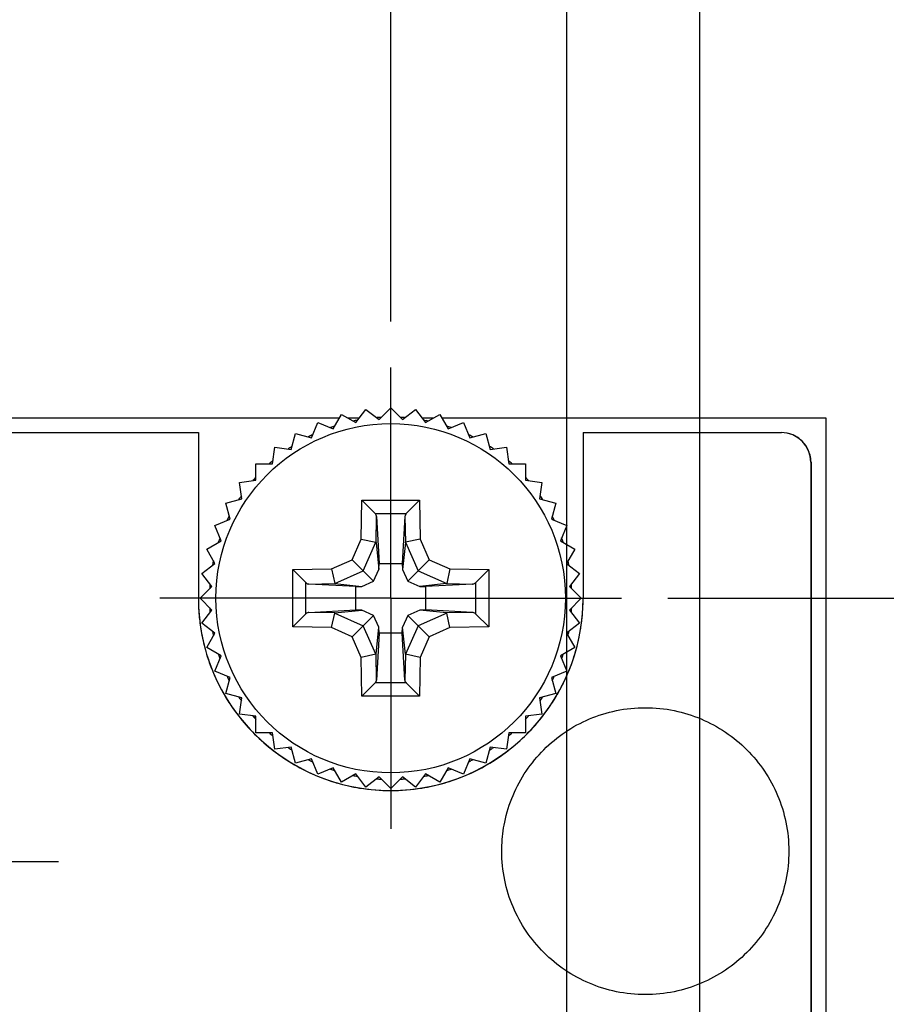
# Model space of a CAD drawing. Header units: inches. Extents: x 0 to 34, y 0 to 22.
# Tile 11 of 23: x 12.2 to 13.3, y 14.8 to 16.2. Entities that reach past the tile are written whole.
import ezdxf

# ---------------------------------------------------------------- set-up
doc = ezdxf.new("R2010")
doc.units = ezdxf.units.IN
doc.header["$LTSCALE"] = 1.87
doc.header["$MEASUREMENT"] = 0
doc.linetypes.add('CENTER', pattern=[0.6, 0.375, -0.075, 0.075, -0.075])
doc.layers.get('0').update_dxf_attribs({"linetype": 'CONTINUOUS'})
doc.layers.add('02___PRT_ALL_AXES', color=7, linetype='CONTINUOUS')
doc.layers.add('DIMENSIONS', color=7, linetype='CONTINUOUS')
doc.styles.get("Standard").update_dxf_attribs({"font": 'txt', "width": 0.8})
doc.dimstyles.new('DIMSTYLE_2', dxfattribs={"dimtxt": 0.125, "dimasz": 0.18, "dimexe": 0.18, "dimexo": 0.0625, "dimgap": 0.09, "dimtad": 0, "dimtih": 1, "dimtoh": 1, "dimdec": 3, "dimlfac": 0.5, "dimzin": 4, "dimdsep": 46, "dimtxsty": 'STANDARD', "dimblk": '_FILLED', "dimblk1": '_FILLED', "dimblk2": '_FILLED', "dimcen": 0.09, "dimadec": 0, "dimazin": 0, "dimtp": 0.01, "dimtm": 0.01, "dimtfac": 1, "dimtdec": 3, "dimtofl": 0, "dimtmove": 0, "dimatfit": 3, "dimldrblk": '_FILLED', "dimfxl": 1, "dimtolj": 1, "dimtzin": 4, "dimarcsym": 0})

# ---------------------------------------------------------------- blocks, each defined once
blk = doc.blocks.new('*D4')
at = {"layer": 'DIMENSIONS', "color": 2, "linetype": 'CONTINUOUS'}
blk.add_line((13.377, 15.639), (13.9554, 15.639), dxfattribs=at)
at = {"layer": 'DIMENSIONS', "color": 2, "linetype": 'CONTINUOUS', "insert": (14.0179, 15.7015), "char_height": 0.125, "width": 1.425, "attachment_point": 1, "line_spacing_factor": 0.9}
blk.add_mtext('4.942{\\Ftxt.shx;\\W1.000000;\\H0.125000; }[125.53]', dxfattribs=at)
blk = doc.blocks.new('_FILLED')
at = {"color": 0, "linetype": 'BYBLOCK'}
blk.add_solid([(0, 0), (-1, 0.1736), (-1, -0.1736)], dxfattribs=at)
blk = doc.blocks.new('*D19')
at = {"layer": 'DIMENSIONS', "color": 2, "linetype": 'CONTINUOUS'}
blk.add_line((13.0544, 15.395), (13.9554, 15.395), dxfattribs=at)
at = {"layer": 'DIMENSIONS', "color": 2, "linetype": 'CONTINUOUS', "insert": (14.0179, 15.4575), "char_height": 0.125, "width": 1.425, "attachment_point": 1, "line_spacing_factor": 0.9}
blk.add_mtext('4.820{\\Ftxt.shx;\\W1.000000;\\H0.125000; }[122.43]', dxfattribs=at)
blk = doc.blocks.new('*D22')
at = {"layer": 'DIMENSIONS', "color": 2, "linetype": 'CONTINUOUS'}
blk.add_line((11.9419, 15.6685), (11.9419, 16.34), dxfattribs=at)
at = {"layer": 'DIMENSIONS', "color": 2, "linetype": 'CONTINUOUS', "insert": (11.8794, 16.4025), "char_height": 0.125, "width": 1.125, "attachment_point": 1, "rotation": 90, "line_spacing_factor": 0.9}
blk.add_mtext('.169{\\Ftxt.shx;\\W1.000000;\\H0.125000; }[4.29]', dxfattribs=at)
blk = doc.blocks.new('*D23')
at = {"layer": 'DIMENSIONS', "color": 2, "linetype": 'CONTINUOUS'}
for p, q in [((12.1277, 16.1761), (12.1277, 16.34)), ((11.9759, 15.8967), (12.1277, 16.1761)), ((11.9759, 15.405), (11.9759, 15.8967))]:
    blk.add_line(p, q, dxfattribs=at)
at = {"layer": 'DIMENSIONS', "color": 2, "linetype": 'CONTINUOUS', "insert": (12.0652, 16.4025), "char_height": 0.125, "width": 1.125, "attachment_point": 1, "rotation": 90, "line_spacing_factor": 0.9}
blk.add_mtext('.152{\\Ftxt.shx;\\W1.000000;\\H0.125000; }[3.86]', dxfattribs=at)
blk = doc.blocks.new('*D24')
at = {"layer": 'DIMENSIONS', "color": 2, "linetype": 'CONTINUOUS'}
blk.add_line((12.6799, 15.7695), (12.6799, 16.34), dxfattribs=at)
at = {"layer": 'DIMENSIONS', "color": 2, "linetype": 'CONTINUOUS', "insert": (12.6174, 16.4025), "char_height": 0.125, "width": 1.125, "attachment_point": 1, "rotation": 90, "line_spacing_factor": 0.9}
blk.add_mtext('.200{\\Ftxt.shx;\\W1.000000;\\H0.125000; }[5.08]', dxfattribs=at)
blk = doc.blocks.new('*D25')
at = {"layer": 'DIMENSIONS', "color": 2, "linetype": 'CONTINUOUS'}
blk.add_line((12.9179, 14.1495), (12.9179, 16.34), dxfattribs=at)
at = {"layer": 'DIMENSIONS', "color": 2, "linetype": 'CONTINUOUS', "insert": (12.8554, 16.4025), "char_height": 0.125, "width": 1.325, "attachment_point": 1, "rotation": 90, "line_spacing_factor": 0.9}
blk.add_mtext('2X .319{\\Ftxt.shx;\\W1.000000;\\H0.125000; }[8.1]', dxfattribs=at)
blk = doc.blocks.new('*D26')
at = {"layer": 'DIMENSIONS', "color": 2, "linetype": 'CONTINUOUS'}
blk.add_line((13.0979, 14.1565), (13.0979, 16.34), dxfattribs=at)
at = {"layer": 'DIMENSIONS', "color": 2, "linetype": 'CONTINUOUS', "insert": (13.0354, 16.4025), "char_height": 0.125, "width": 1.525, "attachment_point": 1, "rotation": 90, "line_spacing_factor": 0.9}
blk.add_mtext('2X .409{\\Ftxt.shx;\\W1.000000;\\H0.125000; }[10.39]', dxfattribs=at)

msp = doc.modelspace()

# ---------------------------------------------------------------- linework, layer by layer
at = {"color": 7, "linetype": 'CONTINUOUS'}
for p, q in [((12.6327, 15.6325), (12.6463, 15.6502)), ((12.6463, 15.6502), (12.6641, 15.6366)), ((12.6641, 15.6366), (12.6799, 15.6525)), ((12.6799, 15.6525), (12.6957, 15.6366)), ((12.6957, 15.6366), (12.7135, 15.6502)), ((12.7135, 15.6502), (12.7271, 15.6325)), ((11.6919, 15.639), (12.6105, 15.639)), ((12.6021, 15.6243), (12.6133, 15.6437)), ((12.6133, 15.6437), (12.6327, 15.6325)), ((12.6214, 15.639), (12.6376, 15.639)), ((12.7222, 15.639), (12.7384, 15.639)), ((12.7271, 15.6325), (12.7465, 15.6437)), ((12.7465, 15.6437), (12.7577, 15.6243)), ((12.7493, 15.639), (13.2679, 15.639)), ((13.2679, 15.639), (13.2679, 5.511)), ((12.5728, 15.6122), (12.5814, 15.6329)), ((12.5814, 15.6329), (12.6021, 15.6243)), ((12.7577, 15.6243), (12.7784, 15.6329)), ((12.7784, 15.6329), (12.787, 15.6122)), ((11.7519, 15.619), (12.4199, 15.619)), ((12.5454, 15.5963), (12.5512, 15.618)), ((12.5512, 15.618), (12.5728, 15.6122)), ((12.787, 15.6122), (12.8086, 15.618)), ((12.8086, 15.618), (12.8144, 15.5963)), ((12.9399, 15.619), (13.2079, 15.619)), ((12.5202, 15.577), (12.5231, 15.5992)), ((12.5231, 15.5992), (12.5454, 15.5963)), ((12.8144, 15.5963), (12.8366, 15.5992)), ((12.8366, 15.5992), (12.8396, 15.577)), ((12.4978, 15.5546), (12.4978, 15.577)), ((12.4978, 15.577), (12.5202, 15.577)), ((12.8396, 15.577), (12.862, 15.577)), ((12.862, 15.577), (12.862, 15.5546)), ((13.2479, 15.579), (13.2479, 5.571)), ((12.4756, 15.5517), (12.4978, 15.5546)), ((12.4785, 15.5295), (12.4756, 15.5517)), ((12.862, 15.5546), (12.8842, 15.5517)), ((12.8842, 15.5517), (12.8812, 15.5295)), ((12.4569, 15.5237), (12.4785, 15.5295)), ((12.8812, 15.5295), (12.9029, 15.5237)), ((12.4627, 15.5021), (12.4569, 15.5237)), ((12.6402, 15.4751), (12.6411, 15.5275)), ((12.6411, 15.5275), (12.7187, 15.5275)), ((12.6411, 15.5275), (12.6588, 15.5095)), ((12.7187, 15.5275), (12.701, 15.5095)), ((12.7187, 15.5275), (12.7196, 15.4751)), ((12.9029, 15.5237), (12.8971, 15.5021)), ((12.442, 15.4935), (12.4627, 15.5021)), ((12.6588, 15.5095), (12.701, 15.5095)), ((12.6601, 15.4704), (12.6607, 15.5056)), ((12.6607, 15.5056), (12.6642, 15.442)), ((12.6991, 15.5056), (12.6956, 15.442)), ((12.6991, 15.5056), (12.6997, 15.4704)), ((12.8971, 15.5021), (12.9178, 15.4935)), ((12.4506, 15.4728), (12.442, 15.4935)), ((12.9178, 15.4935), (12.9092, 15.4728)), ((12.4312, 15.4616), (12.4506, 15.4728)), ((12.6278, 15.4471), (12.6402, 15.4751)), ((12.6402, 15.4751), (12.6599, 15.4707)), ((12.6428, 15.4321), (12.6599, 15.4707)), ((12.6599, 15.4707), (12.6601, 15.4704)), ((12.6601, 15.4704), (12.664, 15.4341)), ((12.6997, 15.4704), (12.6958, 15.4341)), ((12.6997, 15.4704), (12.6999, 15.4707)), ((12.7196, 15.4751), (12.6999, 15.4707)), ((12.6999, 15.4707), (12.717, 15.4321)), ((12.7196, 15.4751), (12.732, 15.4471)), ((12.9092, 15.4728), (12.9286, 15.4616)), ((12.4424, 15.4422), (12.4312, 15.4616)), ((12.9286, 15.4616), (12.9174, 15.4422)), ((12.4246, 15.4286), (12.4424, 15.4422)), ((12.5998, 15.4347), (12.6278, 15.4471)), ((12.6278, 15.4471), (12.6428, 15.4321)), ((12.664, 15.4341), (12.6642, 15.442)), ((12.6642, 15.442), (12.6956, 15.442)), ((12.6956, 15.442), (12.6958, 15.4341)), ((12.732, 15.4471), (12.717, 15.4321)), ((12.732, 15.4471), (12.76, 15.4347)), ((12.9174, 15.4422), (12.9352, 15.4286)), ((12.4383, 15.4108), (12.4246, 15.4286)), ((12.5474, 15.4338), (12.5998, 15.4347)), ((12.5474, 15.3562), (12.5474, 15.4338)), ((12.5474, 15.4338), (12.5654, 15.4161)), ((12.5998, 15.4347), (12.6042, 15.4149)), ((12.6042, 15.4149), (12.6428, 15.4321)), ((12.6428, 15.4321), (12.6568, 15.418)), ((12.6568, 15.418), (12.664, 15.4341)), ((12.6958, 15.4341), (12.7029, 15.418)), ((12.717, 15.4321), (12.7029, 15.418)), ((12.717, 15.4321), (12.7556, 15.4149)), ((12.76, 15.4347), (12.7556, 15.4149)), ((12.76, 15.4347), (12.8124, 15.4338)), ((12.8124, 15.4338), (12.7944, 15.416)), ((12.8124, 15.4338), (12.8124, 15.3562)), ((12.9352, 15.4286), (12.9215, 15.4108)), ((12.4224, 15.395), (12.4383, 15.4108)), ((12.5654, 15.3739), (12.5654, 15.4161)), ((12.5693, 15.4141), (12.6045, 15.4148)), ((12.6329, 15.4107), (12.5693, 15.4141)), ((12.6045, 15.4148), (12.6042, 15.4149)), ((12.6045, 15.4148), (12.6407, 15.4108)), ((12.6329, 15.4107), (12.6407, 15.4108)), ((12.6329, 15.3792), (12.6329, 15.4107)), ((12.6407, 15.4108), (12.6568, 15.418)), ((12.7029, 15.418), (12.7191, 15.4108)), ((12.7553, 15.4148), (12.7191, 15.4108)), ((12.7191, 15.4108), (12.7269, 15.4107)), ((12.7905, 15.4141), (12.7269, 15.4107)), ((12.7269, 15.4107), (12.7269, 15.3792)), ((12.7556, 15.4149), (12.7553, 15.4148)), ((12.7553, 15.4148), (12.7905, 15.4141)), ((12.7944, 15.416), (12.7944, 15.3739)), ((12.9215, 15.4108), (12.9374, 15.395)), ((12.4383, 15.3791), (12.4224, 15.395)), ((12.9374, 15.395), (12.9215, 15.3791)), ((12.4246, 15.3614), (12.4383, 15.3791)), ((12.5474, 15.3562), (12.5654, 15.3739)), ((12.5693, 15.3758), (12.6329, 15.3792)), ((12.6045, 15.3752), (12.5693, 15.3758)), ((12.5998, 15.3553), (12.6042, 15.375)), ((12.6042, 15.375), (12.6045, 15.3752)), ((12.6042, 15.375), (12.6428, 15.3578)), ((12.6045, 15.3752), (12.6407, 15.3791)), ((12.6407, 15.3791), (12.6329, 15.3792)), ((12.6568, 15.3719), (12.6407, 15.3791)), ((12.6428, 15.3578), (12.6568, 15.3719)), ((12.664, 15.3558), (12.6568, 15.3719)), ((12.7029, 15.3719), (12.6958, 15.3558)), ((12.7191, 15.3791), (12.7029, 15.3719)), ((12.717, 15.3578), (12.7029, 15.3719)), ((12.7556, 15.375), (12.717, 15.3578)), ((12.7269, 15.3792), (12.7191, 15.3791)), ((12.7553, 15.3752), (12.7191, 15.3791)), ((12.7905, 15.3758), (12.7269, 15.3792)), ((12.7905, 15.3758), (12.7553, 15.3752)), ((12.7553, 15.3752), (12.7556, 15.375)), ((12.76, 15.3553), (12.7556, 15.375)), ((12.8124, 15.3562), (12.7944, 15.3739)), ((12.9215, 15.3791), (12.9352, 15.3614)), ((12.4424, 15.3477), (12.4246, 15.3614)), ((12.5998, 15.3553), (12.5474, 15.3562)), ((12.6278, 15.3428), (12.5998, 15.3553)), ((12.6278, 15.3428), (12.6428, 15.3578)), ((12.6599, 15.3193), (12.6428, 15.3578)), ((12.6601, 15.3196), (12.664, 15.3558)), ((12.6642, 15.3479), (12.664, 15.3558)), ((12.6956, 15.3479), (12.6958, 15.3558)), ((12.6997, 15.3196), (12.6958, 15.3558)), ((12.717, 15.3578), (12.6999, 15.3193)), ((12.732, 15.3428), (12.717, 15.3578)), ((12.76, 15.3553), (12.732, 15.3428)), ((12.8124, 15.3562), (12.76, 15.3553)), ((12.9352, 15.3614), (12.9174, 15.3477)), ((12.4312, 15.3283), (12.4424, 15.3477)), ((12.6402, 15.3149), (12.6278, 15.3428)), ((12.6642, 15.3479), (12.6607, 15.2844)), ((12.6956, 15.3479), (12.6642, 15.3479)), ((12.6991, 15.2844), (12.6956, 15.3479)), ((12.732, 15.3428), (12.7196, 15.3149)), ((12.9174, 15.3477), (12.9286, 15.3283)), ((12.4506, 15.3171), (12.4312, 15.3283)), ((12.442, 15.2964), (12.4506, 15.3171)), ((12.6599, 15.3193), (12.6402, 15.3149)), ((12.6601, 15.3196), (12.6599, 15.3193)), ((12.6607, 15.2844), (12.6601, 15.3196)), ((12.6997, 15.3196), (12.6991, 15.2844)), ((12.6999, 15.3193), (12.6997, 15.3196)), ((12.7196, 15.3149), (12.6999, 15.3193)), ((12.9286, 15.3283), (12.9092, 15.3171)), ((12.9092, 15.3171), (12.9178, 15.2964)), ((12.6411, 15.2625), (12.6402, 15.3149)), ((12.7196, 15.3149), (12.7187, 15.2625)), ((12.4627, 15.2879), (12.442, 15.2964)), ((12.9178, 15.2964), (12.8971, 15.2879)), ((12.4569, 15.2662), (12.4627, 15.2879)), ((12.6588, 15.2805), (12.6411, 15.2625)), ((12.7011, 15.2805), (12.6588, 15.2805)), ((12.7187, 15.2625), (12.7009, 15.2805)), ((12.8971, 15.2879), (12.9029, 15.2662)), ((12.4785, 15.2604), (12.4569, 15.2662)), ((12.7187, 15.2625), (12.6411, 15.2625)), ((12.9029, 15.2662), (12.8812, 15.2604)), ((12.4756, 15.2382), (12.4785, 15.2604)), ((12.8812, 15.2604), (12.8842, 15.2382)), ((12.4978, 15.2353), (12.4756, 15.2382)), ((12.8842, 15.2382), (12.862, 15.2353)), ((12.4978, 15.2129), (12.4978, 15.2353)), ((12.862, 15.2353), (12.862, 15.2129)), ((12.5202, 15.2129), (12.4978, 15.2129)), ((12.5231, 15.1907), (12.5202, 15.2129)), ((12.8396, 15.2129), (12.8366, 15.1907)), ((12.862, 15.2129), (12.8396, 15.2129)), ((12.5454, 15.1936), (12.5231, 15.1907)), ((12.5512, 15.172), (12.5454, 15.1936)), ((12.8144, 15.1936), (12.8086, 15.172)), ((12.8366, 15.1907), (12.8144, 15.1936)), ((12.5728, 15.1778), (12.5512, 15.172)), ((12.5814, 15.1571), (12.5728, 15.1778)), ((12.787, 15.1778), (12.7784, 15.1571)), ((12.8086, 15.172), (12.787, 15.1778)), ((12.6021, 15.1657), (12.5814, 15.1571)), ((12.6133, 15.1463), (12.6021, 15.1657)), ((12.6327, 15.1575), (12.6133, 15.1463)), ((12.6463, 15.1397), (12.6327, 15.1575)), ((12.7271, 15.1575), (12.7135, 15.1397)), ((12.7465, 15.1463), (12.7271, 15.1575)), ((12.7577, 15.1657), (12.7465, 15.1463)), ((12.7784, 15.1571), (12.7577, 15.1657)), ((12.6641, 15.1533), (12.6463, 15.1397)), ((12.6799, 15.1375), (12.6641, 15.1533)), ((12.6957, 15.1533), (12.6799, 15.1375)), ((12.7135, 15.1397), (12.6957, 15.1533))]:
    msp.add_line(p, q, dxfattribs=at)
at = {"color": 40, "linetype": 'CONTINUOUS'}
for p, q in [((11.7519, 15.619), (12.4199, 15.619)), ((12.4199, 15.619), (12.4199, 15.3949)), ((12.94, 15.619), (12.94, 15.3949)), ((12.94, 15.619), (13.208, 15.619)), ((13.248, 15.579), (13.248, 5.571))]:
    msp.add_line(p, q, dxfattribs=at)
at = {"color": 7, "linetype": 'CONTINUOUS'}
msp.add_circle((12.6799, 15.395), 0.2362, dxfattribs=at)
for centre, radius, start, end in [((12.6799, 15.3948), 0.2452, 101.243, 101.9723), ((12.6799, 15.3947), 0.2453, 100.5412, 101.243), ((12.6799, 15.3954), 0.2445, 94.2569, 94.493), ((12.6799, 15.3956), 0.2444, 93.7308, 94.2569), ((12.6798, 15.3958), 0.2441, 93.0308, 93.7309), ((12.6798, 15.3938), 0.2462, 86.2716, 86.964), ((12.6798, 15.3939), 0.2461, 85.6967, 86.2716), ((12.6798, 15.394), 0.246, 85.5125, 85.6967), ((12.68, 15.3958), 0.2441, 78.7425, 79.4459), ((12.6799, 15.3952), 0.2448, 78.0144, 78.7425), ((12.6799, 15.3951), 0.2449, 108.7558, 109.4592), ((12.6799, 15.3951), 0.2449, 108.0259, 108.7558), ((12.6798, 15.3946), 0.2454, 71.2576, 71.9845), ((12.68, 15.3951), 0.2449, 70.556, 71.2576), ((12.6799, 15.395), 0.245, 115.508, 116.9663), ((12.6794, 15.394), 0.2461, 63.7224, 64.4808), ((12.6793, 15.3938), 0.2463, 63.0296, 63.7225), ((13.2079, 15.579), 0.04, 0, 90), ((12.6797, 15.3952), 0.2447, 124.1411, 124.4885), ((12.6797, 15.3953), 0.2446, 123.0297, 124.1411), ((12.681, 15.3966), 0.2431, 56.2735, 56.9756), ((12.6814, 15.3972), 0.2423, 55.5034, 56.2735), ((12.6796, 15.3953), 0.2446, 131.2428, 131.9776), ((12.6797, 15.3952), 0.2447, 130.5404, 131.2428), ((12.6789, 15.3939), 0.2464, 48.7604, 49.4573), ((12.679, 15.394), 0.2463, 48.0366, 48.7604), ((12.6803, 15.3946), 0.2455, 138.7517, 139.4545), ((12.6803, 15.3946), 0.2456, 138.0275, 138.7517), ((12.6804, 15.3955), 0.2443, 41.2328, 41.9631), ((12.68, 15.3951), 0.2448, 40.5318, 41.2329), ((12.6803, 15.3947), 0.2455, 146.2766, 146.9725), ((12.68, 15.395), 0.245, 145.5139, 146.2767), ((12.6797, 15.3948), 0.2453, 33.7438, 34.5045), ((12.6801, 15.3951), 0.2448, 33.047, 33.7438), ((12.6789, 15.3954), 0.2439, 153.7231, 154.4862), ((12.6794, 15.3952), 0.2445, 153.0251, 153.7231), ((12.6792, 15.3947), 0.2457, 26.2644, 26.96), ((12.6791, 15.3946), 0.2459, 25.5065, 26.2645), ((12.6811, 15.3945), 0.2463, 160.5476, 161.9697), ((12.6807, 15.3952), 0.2442, 18.7533, 19.4585), ((12.6804, 15.3951), 0.2445, 18.0227, 18.7533), ((12.679, 15.3952), 0.2441, 168.7668, 169.4709), ((12.6782, 15.3954), 0.2432, 168.0356, 168.7668), ((12.6796, 15.3949), 0.2453, 11.249, 11.9787), ((12.6799, 15.3949), 0.245, 10.5466, 11.249), ((12.6804, 15.3949), 0.2455, 176.2551, 176.9499), ((12.6808, 15.3949), 0.2459, 175.6845, 176.2552), ((12.681, 15.3948), 0.2461, 175.496, 175.6846), ((12.6798, 15.395), 0.2451, 4.2032, 4.489), ((12.6798, 15.395), 0.2451, 3.7304, 4.2032), ((12.6798, 15.395), 0.2451, 3.0323, 3.7304), ((12.6804, 15.3951), 0.2455, 183.0498, 183.7448), ((12.6798, 15.395), 0.2451, 356.2695, 356.9674), ((12.6808, 15.3951), 0.2459, 183.7448, 184.3062), ((12.681, 15.3951), 0.2461, 184.3061, 184.5037), ((12.6798, 15.395), 0.2451, 355.5107, 355.7878), ((12.6798, 15.395), 0.2451, 355.7878, 356.2695), ((12.679, 15.3947), 0.2441, 190.529, 191.2329), ((12.6782, 15.3946), 0.2432, 191.2329, 191.9653), ((12.6796, 15.3951), 0.2453, 348.0221, 348.7507), ((12.6799, 15.395), 0.245, 348.7507, 349.4532), ((12.6811, 15.3954), 0.2463, 198.0313, 199.4527), ((12.6807, 15.3947), 0.2442, 340.5419, 341.2461), ((12.6804, 15.3948), 0.2445, 341.2461, 341.9783), ((12.6789, 15.3945), 0.2439, 205.5114, 206.2761), ((12.6791, 15.3953), 0.2459, 333.7347, 334.4912), ((12.6794, 15.3948), 0.2445, 206.276, 206.9738), ((12.6792, 15.3953), 0.2457, 333.0389, 333.7347), ((12.6803, 15.3952), 0.2455, 213.0262, 213.7225), ((12.68, 15.395), 0.245, 213.7225, 214.4833), ((12.6797, 15.3952), 0.2453, 325.4927, 326.2553), ((12.6801, 15.3949), 0.2448, 326.2553, 326.9517), ((12.6803, 15.3953), 0.2455, 220.5459, 221.2475), ((12.68, 15.3948), 0.2448, 318.7664, 319.4686), ((12.6803, 15.3954), 0.2456, 221.2475, 221.974), ((12.6804, 15.3945), 0.2443, 318.0386, 318.7664), ((12.6796, 15.3947), 0.2446, 228.024, 228.7566), ((12.6797, 15.3948), 0.2447, 228.7566, 229.4595), ((12.6789, 15.3961), 0.2464, 310.5427, 311.239), ((12.679, 15.396), 0.2463, 311.239, 311.9651), ((12.6797, 15.3947), 0.2447, 235.5097, 235.807), ((12.6797, 15.3946), 0.2446, 235.807, 236.9693), ((12.681, 15.3934), 0.2431, 303.0234, 303.7259), ((12.6814, 15.3928), 0.2423, 303.726, 304.2321), ((12.6814, 15.3928), 0.2424, 304.2322, 304.4947), ((12.6799, 15.395), 0.245, 243.0328, 244.4902), ((12.6794, 15.3959), 0.2461, 295.5173, 296.277), ((12.6793, 15.3962), 0.2463, 296.277, 296.9696), ((12.6799, 15.3949), 0.2449, 250.5409, 251.2436), ((12.6799, 15.3949), 0.2449, 251.2436, 251.9755), ((12.6798, 15.3954), 0.2454, 288.0168, 288.7418), ((12.68, 15.3949), 0.2449, 288.7418, 289.4441), ((12.6799, 15.3951), 0.2452, 258.0291, 258.7564), ((12.6799, 15.3952), 0.2453, 258.7564, 259.459), ((12.6799, 15.3945), 0.2446, 265.5051, 265.6902), ((12.6799, 15.3944), 0.2444, 265.6901, 266.2685), ((12.6798, 15.3941), 0.2441, 266.2685, 266.9683), ((12.6798, 15.3962), 0.2462, 273.0351, 273.7278), ((12.6798, 15.3961), 0.2461, 273.7278, 274.2507), ((12.6798, 15.396), 0.246, 274.2507, 274.4856), ((12.68, 15.3941), 0.2441, 280.5542, 281.2569), ((12.6799, 15.3948), 0.2448, 281.2569, 281.987)]:
    msp.add_arc(centre, radius, start, end, dxfattribs=at)
at = {"color": 40, "linetype": 'CONTINUOUS'}
for centre, radius, start, end in [((13.2073, 15.5778), 0.0413, 54.3534, 67.32), ((12.6773, 15.3949), 0.2574, 180.0095, 184.6115), ((12.6826, 15.3949), 0.2574, 355.3885, 359.9905), ((12.6819, 15.3953), 0.262, 184.6081, 189.146), ((12.678, 15.3953), 0.262, 350.8541, 355.3919), ((12.6833, 15.3955), 0.2634, 189.1422, 194.7706), ((12.6767, 15.3954), 0.2633, 344.0693, 350.8588), ((12.6825, 15.3953), 0.2625, 194.7727, 195.0498), ((12.6821, 15.3952), 0.2622, 195.0497, 195.9354), ((12.6787, 15.3941), 0.2586, 195.9199, 202.833), ((12.6812, 15.3941), 0.2586, 337.1674, 344.0803), ((12.6769, 15.3935), 0.2567, 202.8638, 210.0351), ((12.683, 15.3935), 0.2567, 329.9305, 337.1365), ((12.6799, 15.3952), 0.2602, 210.031, 217.5398), ((12.6799, 15.3952), 0.2602, 322.4469, 329.9348), ((12.6803, 15.3955), 0.2606, 217.5336, 224.9758), ((12.6794, 15.3957), 0.2609, 307.4946, 322.4485), ((12.6815, 15.3968), 0.2624, 224.9924, 232.467), ((12.6823, 15.3978), 0.2637, 232.4557, 239.8409), ((12.6776, 15.3978), 0.2637, 300.1399, 307.5269), ((12.68, 15.3937), 0.259, 239.8318, 246.9841), ((12.6799, 15.3937), 0.259, 293.0171, 300.1489), ((12.6788, 15.3911), 0.2561, 247.0082, 253.8823), ((12.6793, 15.393), 0.258, 253.8822, 260.7695), ((12.6806, 15.3929), 0.258, 279.231, 286.119), ((12.6811, 15.3911), 0.2561, 286.1189, 292.9932), ((12.68, 15.3972), 0.2623, 260.7809, 279.2191)]:
    msp.add_arc(centre, radius, start, end, dxfattribs=at)
at = {"color": 7, "linetype": 'CONTINUOUS'}
msp.add_ellipse((12.5696, 15.3558), major_axis=(-0.0001, 0.02), ratio=0.487612, start_param=0.023739, end_param=0.442618, dxfattribs=at)
at = {"color": 40, "linetype": 'CONTINUOUS'}
for points in [[(13.2233, 15.6159), (13.2184, 15.6179), (13.2132, 15.619), (13.208, 15.619)], [(13.2467, 15.5888), (13.2453, 15.5941), (13.2429, 15.5991), (13.2396, 15.6035)], [(13.248, 15.579), (13.248, 15.5823), (13.2476, 15.5856), (13.2467, 15.5888)]]:
    msp.add_open_spline(points, degree=3, dxfattribs=at)
for points, knots in [([(13.2396, 15.6035), (13.2385, 15.6048), (13.236, 15.6077), (13.2331, 15.6101), (13.2314, 15.6113)], [0, 0, 0, 0, 0.444585, 1, 1, 1, 1]), ([(12.8302, 15.0608), (12.8306, 15.0713), (12.8334, 15.0944), (12.8477, 15.1405), (12.8834, 15.1936), (12.9364, 15.2293), (12.985, 15.2444), (13.024, 15.2483), (13.063, 15.2444), (13.1116, 15.2293), (13.1646, 15.1936), (13.2004, 15.1405), (13.2154, 15.0919), (13.218, 15.0661), (13.218, 15.0529)], [0, 0, 0, 0, 0.052451, 0.116071, 0.240167, 0.364265, 0.427887, 0.493452, 0.559015, 0.622635, 0.746726, 0.870818, 0.934436, 1, 1, 1, 1]), ([(13.218, 15.0529), (13.218, 15.0398), (13.2154, 15.014), (13.2004, 14.9654), (13.1646, 14.9123), (13.1116, 14.8766), (13.063, 14.8615), (13.024, 14.8576), (12.985, 14.8615), (12.9364, 14.8766), (12.8834, 14.9123), (12.8477, 14.9654), (12.8326, 15.014), (12.8298, 15.0424), (12.8301, 15.0582), (12.8302, 15.0608)], [0, 0, 0, 0, 0.063889, 0.125883, 0.246803, 0.367723, 0.429716, 0.493604, 0.557492, 0.619488, 0.740414, 0.861339, 0.923334, 0.987222, 1, 1, 1, 1])]:
    msp.add_open_spline(points, degree=3, knots=knots, dxfattribs=at)
at = {"color": 7, "linetype": 'CONTINUOUS'}
for points, knots in [([(12.6607, 15.5056), (12.6607, 15.5059), (12.6606, 15.5066), (12.6602, 15.5076), (12.6596, 15.5086), (12.6591, 15.5092), (12.6588, 15.5095)], [0, 0, 0, 0, 0.229991, 0.471038, 0.726338, 1, 1, 1, 1]), ([(12.701, 15.5095), (12.7005, 15.5089), (12.6995, 15.5077), (12.6991, 15.5063), (12.6991, 15.5056)], [0, 0, 0, 0, 0.533893, 1, 1, 1, 1]), ([(12.5654, 15.4161), (12.5659, 15.4155), (12.5671, 15.4146), (12.5686, 15.4142), (12.5693, 15.4141)], [0, 0, 0, 0, 0.533893, 1, 1, 1, 1]), ([(12.7905, 15.4141), (12.7908, 15.4142), (12.7915, 15.4143), (12.7925, 15.4147), (12.7935, 15.4153), (12.7941, 15.4157), (12.7944, 15.416)], [0, 0, 0, 0, 0.229991, 0.471038, 0.726338, 1, 1, 1, 1]), ([(12.7944, 15.3739), (12.7938, 15.3744), (12.7926, 15.3753), (12.7912, 15.3758), (12.7905, 15.3758)], [0, 0, 0, 0, 0.533893, 1, 1, 1, 1]), ([(12.6588, 15.2805), (12.6591, 15.2807), (12.6596, 15.2814), (12.6602, 15.2824), (12.6606, 15.2834), (12.6607, 15.284), (12.6607, 15.2844)], [0, 0, 0, 0, 0.273672, 0.52896, 0.77001, 1, 1, 1, 1]), ([(12.7011, 15.2805), (12.7005, 15.281), (12.6995, 15.2822), (12.6991, 15.2837), (12.6991, 15.2844)], [0, 0, 0, 0, 0.535971, 1, 1, 1, 1])]:
    msp.add_open_spline(points, degree=3, knots=knots, dxfattribs=at)
at = {"layer": '02___PRT_ALL_AXES', "color": 7, "linetype": 'CENTER'}
for p, q in [((12.6799, 15.395), (12.6799, 15.707)), ((12.6799, 15.395), (12.3679, 15.395)), ((12.6799, 15.395), (12.6799, 15.083)), ((12.6799, 15.395), (12.9919, 15.395)), ((11.9759, 15.039), (12.2309, 15.039))]:
    msp.add_line(p, q, dxfattribs=at)
at = {"layer": '02___PRT_ALL_AXES', "color": 7, "linetype": 'CONTINUOUS'}
for p, q in [((12.4199, 15.619), (12.4199, 15.395)), ((12.9399, 15.619), (12.9399, 15.395))]:
    msp.add_line(p, q, dxfattribs=at)
msp.add_arc((12.6799, 15.395), 0.26, 180, 360, dxfattribs=at)

# ---------------------------------------------------------------- dimensions: what is measured, and where the dimension line sits
at = {"layer": 'DIMENSIONS', "color": 2, "linetype": 'CONTINUOUS'}
for feature_location, offset, picture, middle in [((13.0979, 14.1565), (0, 2.1834), '*D26', (13.0979, 17.165)), ((12.9179, 14.1495), (0, 2.1905), '*D25', (12.9179, 17.065))]:
    dim = msp.add_ordinate_dim(feature_location=feature_location, offset=offset, dtype=1, origin=(12.2799, 14.087), text='2X <>', dimstyle='DIMSTYLE_2', dxfattribs=at)
    dim.commit()
    dim.dimension.update_dxf_attribs({"geometry": picture, "text_midpoint": middle})
for feature_location, offset, dtype, origin, picture, middle in [((11.9419, 15.6685), (0, 0.6715), 1, (12.2799, 15.606), '*D22', (11.9419, 16.965)), ((11.97589, 15.40498), (0.15179, 0.93497), 0, (12.27989, 15.29397), '*D23', (12.12768, 16.96495)), ((12.6799, 15.7695), (0, 0.5705), 1, (12.2799, 15.707), '*D24', (12.6799, 16.965)), ((13.377, 15.639), (0.5784, 0), 0, (11.9679, 5.755), '*D4', (14.7304, 15.639)), ((13.0544, 15.395), (0.901, 0), 0, (12.9919, 5.755), '*D19', (14.7304, 15.395))]:
    dim = msp.add_ordinate_dim(feature_location=feature_location, offset=offset, dtype=dtype, origin=origin, dimstyle='DIMSTYLE_2', dxfattribs=at)
    dim.commit()
    dim.dimension.update_dxf_attribs({"geometry": picture, "text_midpoint": middle})

doc.saveas('drawing.dxf')
